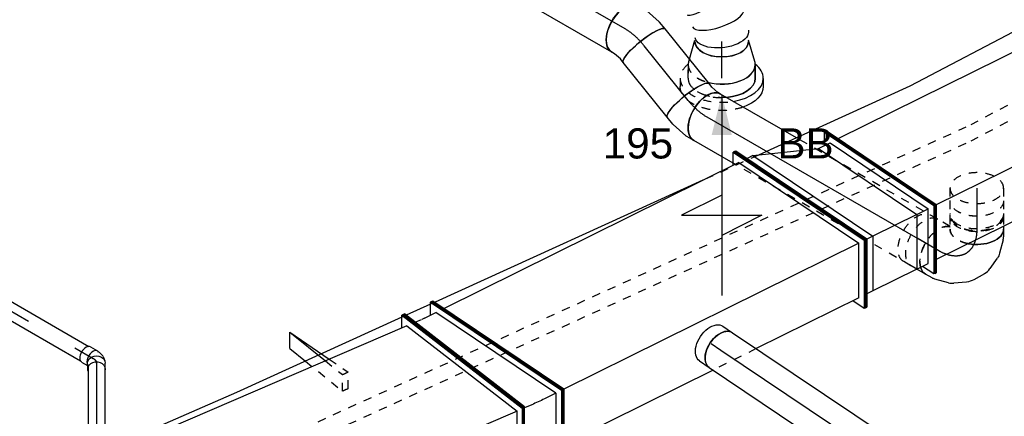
# Model space of a CAD drawing. Extents: x -238422 to 258194, y -34825 to 126331.
# Tile 57 of 239: x -35096 to -32159, y -29209 to -28025. Entities that reach past the tile are written whole.
import ezdxf
from ezdxf.enums import TextEntityAlignment as Align

# ---------------------------------------------------------------- set-up
doc = ezdxf.new("R2010")
doc.units = 0
doc.header["$LTSCALE"] = 50
doc.linetypes.add('CENTER2', pattern=[28.575, 19.05, -3.175, 3.175, -3.175])
doc.linetypes.add('STREEPJES', pattern=[0.1, 0.05, -0.05])
doc.layers.get('0').update_dxf_attribs({"linetype": 'CONTINUOUS'})
for name, color, linetype in [('EL6131--', 2, 'CONTINUOUS'), ('EM6131--', 1, 'CONTINUOUS'), ('lMcht retour bestaand_PR', 1, 'CONTINUOUS'), ('lucht retour bestaand', 8, 'CONTINUOUS'), ('WL524---_D', 153, 'CONTINUOUS'), ('WL524---_HARTLIJN', 8, 'CONTINUOUS'), ('WL570---_RETOUR', 112, 'CONTINUOUS'), ('WL570---_RETOUR_HL', 8, 'CONTINUOUS'), ('WL570---_RETOUR_RST', 2, 'CONTINUOUS'), ('WL570---_RETOUR_RST_HL', 1, 'CONTINUOUS'), ('WM570---_RETOUR_PR', 1, 'CONTINUOUS'), ('WM570---_RETOUR_RST_PR', 1, 'CONTINUOUS')]:
    doc.layers.add(name, color=color, linetype=linetype)
doc.styles.add('BURO-018', font='ARIAL.TTF', dxfattribs={"height": 90})

# ---------------------------------------------------------------- blocks, each defined once
blk = doc.blocks.new('*U1475')
at = {"color": 0, "ltscale": 10}
for p, q in [((19.9, 25, -5034.9), (1463.1, 25, -5034.9)), ((119.3, -25, -5034.9), (1463.1, -25, -5034.9))]:
    blk.add_line(p, q, dxfattribs=at)
at = {"color": 8, "linetype": 'STREEPJES', "ltscale": 10}
blk.add_line((19.9, -25, -5034.9), (119.3, -25, -5034.9), dxfattribs=at)
at = {"layer": 'WL524---_HARTLIJN', "linetype": 'CENTER2'}
blk.add_line((0, 0, -5034.9), (1492.3, 0, -5034.9), dxfattribs=at)
at = {"layer": 'WL524---_D', "color": 1, "style": 'BURO-018'}
blk.add_attdef('POSNR', text='', height=90, dxfattribs=at).set_placement((0, 0), align=Align.MIDDLE)
blk = doc.blocks.new('*U1478')
at = {"color": 0, "ltscale": 10}
for p, q in [((10.8, 25, -6109.6), (259.2, 25, -6109.6)), ((10.8, -25, -6109.6), (281, -25, -6109.6))]:
    blk.add_line(p, q, dxfattribs=at)
at = {"color": 8, "linetype": 'STREEPJES', "ltscale": 10}
for p, q in [((259.2, 25, -6109.6), (410.1, 25, -6109.6)), ((281, -25, -6109.6), (410.1, -25, -6109.6))]:
    blk.add_line(p, q, dxfattribs=at)
at = {"layer": 'WL524---_HARTLIJN', "linetype": 'CENTER2'}
blk.add_line((0, 0, -6109.6), (434, 0, -6109.6), dxfattribs=at)
at = {"layer": 'WL524---_D', "color": 1, "style": 'BURO-018'}
blk.add_attdef('POSNR', text='', height=90, dxfattribs=at).set_placement((0, 0), align=Align.MIDDLE)
blk = doc.blocks.new('*U1479')
at = {"color": 0, "linetype": 'STREEPJES', "ltscale": 10}
for p, q in [((-39.9, 112, -6321.7), (1984.5, 112, -6321.7)), ((-59.5, 67.1, -6321.7), (1964.9, 67.1, -6321.7)), ((468.5, -112, -6321.7), (523, -112, -6321.7)), ((640.8, -112, -6321.7), (681.3, -112, -6321.7)), ((1018.1, -112, -6321.7), (2064.4, -112, -6321.7))]:
    blk.add_line(p, q, dxfattribs=at)
at = {"color": 0, "ltscale": 10}
for p, q in [((39.9, -112, -6321.7), (468.5, -112, -6321.7)), ((523, -112, -6321.7), (640.8, -112, -6321.7)), ((681.3, -112, -6321.7), (1018.1, -112, -6321.7))]:
    blk.add_line(p, q, dxfattribs=at)
at = {"layer": 'EM6131--', "color": 1, "style": 'BURO-018'}
blk.add_attdef('POSNR', text='', height=90, dxfattribs=at).set_placement((0, 0), align=Align.MIDDLE)
blk = doc.blocks.new('*U1480')
at = {"color": 0, "ltscale": 10}
for p, q in [((-150.1, 104.7, -6678.2), (-69.4, 292.2, -6678.2)), ((-145.8, 104.7, -6678.2), (-65.1, 292.2, -6678.2)), ((-69.4, 292.2, -6678.2), (-65.1, 292.2, -6678.2)), ((-65.1, 292.2, -6678.2), (-45.6, 256.9, -6678.2)), ((1026.7, 104.7, -6678.2), (1107.4, 292.2, -6678.2)), ((1031.1, 104.7, -6678.2), (1111.8, 292.2, -6678.2)), ((1111.8, 292.2, -6678.2), (1107.4, 292.2, -6678.2)), ((1111.8, 292.2, -6678.2), (1113.3, 289.4, -6678.2)), ((-64, 256.9, -6678.2), (-128.6, 106.9, -6678.2)), ((-64, 256.9, -6678.2), (1092.3, 256.9, -6678.2)), ((-150.1, 104.7, -6678.2), (-145.8, 104.7, -6678.2)), ((69.4, -292.2, -6678.2), (-150.1, 104.7, -6678.2)), ((73.8, -292.2, -6678.2), (-145.8, 104.7, -6678.2)), ((72.7, -256.9, -6678.2), (-128.6, 106.9, -6678.2)), ((-128.6, 106.9, -6678.2), (1027.7, 106.9, -6678.2)), ((1031.1, 104.7, -6678.2), (1026.7, 104.7, -6678.2)), ((1246.3, -292.2, -6678.2), (1026.7, 104.7, -6678.2)), ((1250.7, -292.2, -6678.2), (1031.1, 104.7, -6678.2)), ((1249.6, -256.9, -6678.2), (1073.5, 61.5, -6678.2)), ((72.7, -256.9, -6678.2), (1211.5, -256.9, -6678.2)), ((89, -256.9, -6678.2), (73.8, -292.2, -6678.2)), ((1264.4, -260.3, -6678.2), (1250.7, -292.2, -6678.2)), ((69.4, -292.2, -6678.2), (73.8, -292.2, -6678.2)), ((1250.7, -292.2, -6678.2), (1246.3, -292.2, -6678.2))]:
    blk.add_line(p, q, dxfattribs=at)
at = {"layer": 'lMcht retour bestaand_PR', "color": 1, "style": 'BURO-018'}
blk.add_attdef('POSNR', text='', height=90, dxfattribs=at).set_placement((0, 0), align=Align.MIDDLE)
blk = doc.blocks.new('*U1481')
at = {"color": 0, "ltscale": 10}
for p, q in [((-35.9, 26.2, -6098.2), (-11.4, 26.2, -6098.2)), ((-10.4, 25, -6098.2), (-5.2, 25, -6098.2)), ((-5.2, 25, -6098.2), (-2.5, 24.6, -6098.2)), ((-2.5, 24.6, -6098.2), (6.7, 22.2, -6098.2)), ((11.3, 20.1, -6098.2), (18.4, 15, -6098.2)), ((35.4, -8.9, -6098.2), (26.8, 6.1, -6098.2)), ((-35.9, -26.3, -6098.2), (-15.2, -26.3, -6098.2)), ((-10, -35.1, -6098.2), (-18.7, -20.1, -6098.2))]:
    blk.add_line(p, q, dxfattribs=at)
for centre, major_axis, ratio, start_param, end_param in [((-35.9, 0, -6098.2), (0, -26.2), 0.57735, 3.141593, 6.283185), ((-11.4, 0, -6098.2), (0, -26.2), 0.57735, 2.831748, 5.990865), ((-1.6, -1.5, -6098.2), (10.7, 22.8), 0.750739, 6.150885, 6.415485)]:
    blk.add_ellipse(centre, major_axis=major_axis, ratio=ratio, start_param=start_param, end_param=end_param, dxfattribs=at)
at = {"color": 0, "ltscale": 10, "extrusion": (-1.71978e-16, -3.51927e-17, -1)}
for centre, major_axis, ratio, start_param, end_param in [((4, -7, -6098.2), (-22.7, -13.1), 0.816497, 0, 3.141593), ((12.7, -22, -6098.2), (-22.7, -13.1), 0.816497, 0, 3.451437), ((2.5, -4.3, -6098.2), (-18.6, -17), 0.803023, 2.966153, 3.227083), ((12.7, -22, -6098.2), (-22.7, -13.1), 0.816497, 5.973341, 6.280044)]:
    blk.add_ellipse(centre, major_axis=major_axis, ratio=ratio, start_param=start_param, end_param=end_param, dxfattribs=at)
at = {"layer": 'WL524---_HARTLIJN', "linetype": 'CENTER2'}
for p, q in [((-11.4, 0, -6098.2), (-10.4, 0, -6098.2)), ((4, -7, -6098.2), (3.7, -6.4, -6098.2))]:
    blk.add_line(p, q, dxfattribs=at)
at = {"layer": 'WL524---_HARTLIJN', "linetype": 'CENTER2', "extrusion": (-1.71978e-16, -3.51927e-17, -1)}
blk.add_ellipse((-23, -21.8, -6098.2), major_axis=(26.7, 15.4), ratio=0.57735, start_param=5.497787, end_param=6.283185, dxfattribs=at)
at = {"layer": 'WL524---_D', "color": 1, "style": 'BURO-018'}
blk.add_attdef('POSNR', text='', height=90, dxfattribs=at).set_placement((0, 0), align=Align.MIDDLE)
blk = doc.blocks.new('*U1501')
at = {"color": 0, "ltscale": 10}
for p, q in [((0, 62.5, -6487.6), (548.1, 62.5, -6487.6)), ((0, -62.5, -6487.6), (534.1, -62.5, -6487.6))]:
    blk.add_line(p, q, dxfattribs=at)
at = {"color": 0, "ltscale": 10, "extrusion": (-4.42734e-17, 3.71233e-17, -1)}
blk.add_ellipse((0, 0, -6487.6), major_axis=(0, -62.5), ratio=0.619483, start_param=0, end_param=3.141593, dxfattribs=at)
at = {"layer": 'WL570---_RETOUR_HL', "linetype": 'CENTER2'}
blk.add_line((0, 0, -6487.6), (548.1, 0, -6487.6), dxfattribs=at)
at = {"layer": 'WM570---_RETOUR_PR', "color": 1, "style": 'BURO-018'}
blk.add_attdef('POSNR', text='', height=90, dxfattribs=at).set_placement((0, 0), align=Align.MIDDLE)
blk = doc.blocks.new('*U1502')
at = {"color": 0, "ltscale": 10}
for p, q in [((-217, 113.1, -6646.6), (-126.3, 296, -6646.6)), ((-212.7, 113.1, -6646.6), (-122.1, 296, -6646.6)), ((-126.3, 296, -6646.6), (-122.1, 296, -6646.6)), ((-122.1, 296, -6646.6), (-101.9, 260.6, -6646.6)), ((-1.2, 292.6, -6646.6), (-91.9, 109.8, -6646.6)), ((3.1, 292.4, -6646.6), (-87.5, 109.5, -6646.6)), ((3.1, 292.4, -6646.6), (-1.2, 292.6, -6646.6)), ((-193.9, 114.3, -6646.6), (-121.4, 260.6, -6646.6)), ((-83.3, 260.6, -6646.6), (-121.4, 260.6, -6646.6)), ((-41.3, 259.5, -6646.6), (-18.3, 258.2, -6646.6)), ((-217, 113.1, -6646.6), (-212.7, 113.1, -6646.6)), ((16.5, -296, -6646.6), (-217, 113.1, -6646.6)), ((20.7, -296, -6646.6), (-212.7, 113.1, -6646.6)), ((-193.9, 114.3, -6646.6), (20.1, -260.6, -6646.6)), ((-193.9, 114.3, -6646.6), (-155.8, 114.3, -6646.6)), ((-113.8, 113.2, -6646.6), (-90.8, 111.9, -6646.6)), ((-87.5, 109.5, -6646.6), (-91.9, 109.8, -6646.6)), ((-91.9, 109.8, -6646.6), (105.6, -298.3, -6646.6)), ((-87.5, 109.5, -6646.6), (109.9, -298.6, -6646.6)), ((58.2, -260.6, -6646.6), (20.1, -260.6, -6646.6)), ((38.2, -260.6, -6646.6), (20.7, -296, -6646.6)), ((88, -262, -6646.6), (67.2, -260.9, -6646.6)), ((16.5, -296, -6646.6), (20.7, -296, -6646.6)), ((109.9, -298.6, -6646.6), (105.6, -298.3, -6646.6))]:
    blk.add_line(p, q, dxfattribs=at)
at = {"color": 0, "ltscale": 10, "extrusion": (-1.21523e-16, 6.02407e-17, -1)}
for centre, major_axis in [((189.1, -216.6, -6646.6), (-627.1, 310.9)), ((116.5, -362.9, -6646.6), (-627.1, 310.9)), ((116.5, -362.9, -6646.6), (-134.4, 66.6))]:
    blk.add_ellipse(centre, major_axis=major_axis, ratio=0.57735, start_param=0.861328, end_param=0.931141, dxfattribs=at)
at = {"layer": 'lMcht retour bestaand_PR', "color": 1, "style": 'BURO-018'}
blk.add_attdef('POSNR', text='', height=90, dxfattribs=at).set_placement((0, 0), align=Align.MIDDLE)
blk = doc.blocks.new('*U1503')
at = {"color": 0, "ltscale": 10}
for p, q in [((-142.6, 79, -4327.2), (-51.9, 261.9, -4327.2)), ((-138.4, 79, -4327.2), (-47.7, 261.9, -4327.2)), ((-51.9, 261.9, -4327.2), (-47.7, 261.9, -4327.2)), ((-47.7, 261.9, -4327.2), (-27.5, 226.6, -4327.2)), ((2300.4, 79, -4327.2), (2391.1, 261.9, -4327.2)), ((2304.7, 79, -4327.2), (2395.3, 261.9, -4327.2)), ((2395.3, 261.9, -4327.2), (2391.1, 261.9, -4327.2)), ((-47.1, 226.6, -4327.2), (-119.6, 80.2, -4327.2)), ((-47.1, 226.6, -4327.2), (2373.6, 226.6, -4327.2)), ((-142.6, 79, -4327.2), (-138.4, 79, -4327.2)), ((51.9, -261.9, -4327.2), (-142.6, 79, -4327.2)), ((56.2, -261.9, -4327.2), (-138.4, 79, -4327.2)), ((55.5, -226.6, -4327.2), (-119.6, 80.2, -4327.2)), ((-119.6, 80.2, -4327.2), (2301.1, 80.2, -4327.2)), ((2304.7, 79, -4327.2), (2300.4, 79, -4327.2)), ((2495, -261.9, -4327.2), (2300.4, 79, -4327.2)), ((2499.2, -261.9, -4327.2), (2304.7, 79, -4327.2)), ((55.5, -226.6, -4327.2), (2474.8, -226.6, -4327.2)), ((73.7, -226.6, -4327.2), (56.2, -261.9, -4327.2)), ((51.9, -261.9, -4327.2), (56.2, -261.9, -4327.2)), ((2499.2, -261.9, -4327.2), (2495, -261.9, -4327.2))]:
    blk.add_line(p, q, dxfattribs=at)
at = {"layer": 'lMcht retour bestaand_PR', "color": 1, "style": 'BURO-018'}
blk.add_attdef('POSNR', text='', height=90, dxfattribs=at).set_placement((0, 0), align=Align.MIDDLE)
blk = doc.blocks.new('*U1504')
at = {"color": 0, "ltscale": 10}
for p, q in [((-184.9, 79, -5891), (-94.3, 261.9, -5891)), ((-180.7, 79, -5891), (-90.1, 261.9, -5891)), ((-94.3, 261.9, -5891), (-90.1, 261.9, -5891)), ((-90.1, 261.9, -5891), (-69.9, 226.6, -5891)), ((42.2, 79, -5891), (132.8, 261.9, -5891)), ((46.4, 79, -5891), (137.1, 261.9, -5891)), ((137.1, 261.9, -5891), (132.8, 261.9, -5891)), ((-89.4, 226.6, -5891), (-161.9, 80.2, -5891)), ((-123.8, 80.2, -5891), (-51.3, 226.6, -5891)), ((-51.3, 226.6, -5891), (-89.4, 226.6, -5891)), ((-51.3, 226.6, -5891), (95.4, 226.6, -5891)), ((22.9, 80.2, -5891), (95.4, 226.6, -5891)), ((95.4, 226.6, -5891), (115.3, 226.6, -5891)), ((-184.9, 79, -5891), (-180.7, 79, -5891)), ((9.6, -261.9, -5891), (-184.9, 79, -5891)), ((13.8, -261.9, -5891), (-180.7, 79, -5891)), ((13.2, -226.6, -5891), (-161.9, 80.2, -5891)), ((-123.8, 80.2, -5891), (-161.9, 80.2, -5891)), ((51.3, -226.6, -5891), (-123.8, 80.2, -5891)), ((-123.8, 80.2, -5891), (22.9, 80.2, -5891)), ((22.9, 80.2, -5891), (42.8, 80.2, -5891)), ((236.9, -294.7, -5891), (22.9, 80.2, -5891)), ((46.4, 79, -5891), (42.2, 79, -5891)), ((275.6, -330.1, -5891), (42.2, 79, -5891)), ((279.9, -330.1, -5891), (46.4, 79, -5891)), ((51.3, -226.6, -5891), (13.2, -226.6, -5891)), ((31.4, -226.6, -5891), (13.8, -261.9, -5891)), ((236.9, -294.7, -5891), (51.3, -226.6, -5891)), ((9.6, -261.9, -5891), (13.8, -261.9, -5891)), ((236.9, -294.7, -5891), (255.5, -294.7, -5891)), ((279.9, -330.1, -5891), (275.6, -330.1, -5891))]:
    blk.add_line(p, q, dxfattribs=at)
at = {"layer": 'lMcht retour bestaand_PR', "color": 1, "style": 'BURO-018'}
blk.add_attdef('POSNR', text='', height=90, dxfattribs=at).set_placement((0, 0), align=Align.MIDDLE)
blk = doc.blocks.new('*U1505')
at = {"color": 0, "ltscale": 10}
for p, q in [((-162.1, 113.1, -5978.7), (-71.4, 296, -5978.7)), ((-157.8, 113.1, -5978.7), (-67.2, 296, -5978.7)), ((-71.4, 296, -5978.7), (-67.2, 296, -5978.7)), ((-67.2, 296, -5978.7), (-47, 260.6, -5978.7)), ((842.1, 113.1, -5978.7), (932.8, 296, -5978.7)), ((846.4, 113.1, -5978.7), (937, 296, -5978.7)), ((937, 296, -5978.7), (932.8, 296, -5978.7)), ((-66.5, 260.6, -5978.7), (-139, 114.3, -5978.7)), ((-66.5, 260.6, -5978.7), (274.7, 260.6, -5978.7)), ((418.6, 260.6, -5978.7), (915.3, 260.6, -5978.7)), ((-162.1, 113.1, -5978.7), (-157.8, 113.1, -5978.7)), ((71.4, -296, -5978.7), (-162.1, 113.1, -5978.7)), ((75.6, -296, -5978.7), (-157.8, 113.1, -5978.7)), ((75, -260.6, -5978.7), (-139, 114.3, -5978.7)), ((-139, 114.3, -5978.7), (842.8, 114.3, -5978.7)), ((846.4, 113.1, -5978.7), (842.1, 113.1, -5978.7)), ((1075.6, -296, -5978.7), (842.1, 113.1, -5978.7)), ((1079.8, -296, -5978.7), (846.4, 113.1, -5978.7)), ((75, -260.6, -5978.7), (1055.4, -260.6, -5978.7)), ((93.2, -260.6, -5978.7), (75.6, -296, -5978.7)), ((71.4, -296, -5978.7), (75.6, -296, -5978.7)), ((1079.8, -296, -5978.7), (1075.6, -296, -5978.7))]:
    blk.add_line(p, q, dxfattribs=at)
at = {"color": 8, "linetype": 'STREEPJES', "ltscale": 10}
blk.add_line((274.7, 260.6, -5978.7), (418.6, 260.6, -5978.7), dxfattribs=at)
at = {"layer": 'lMcht retour bestaand_PR', "color": 1, "style": 'BURO-018'}
blk.add_attdef('POSNR', text='', height=90, dxfattribs=at).set_placement((0, 0), align=Align.MIDDLE)
blk = doc.blocks.new('*U1506')
at = {"color": 0, "ltscale": 10}
for p, q in [((0, 62.5, -6460.3), (34.7, 62.5, -6460.3)), ((0, -62.5, -6460.3), (34.7, -62.5, -6460.3))]:
    blk.add_line(p, q, dxfattribs=at)
at = {"color": 0, "ltscale": 10, "extrusion": (-1.55873e-16, -3.79196e-17, -1)}
blk.add_ellipse((0, 0, -6460.3), major_axis=(0, -62.5), ratio=0.619483, start_param=0, end_param=3.141593, dxfattribs=at)
at = {"color": 0, "ltscale": 10}
blk.add_ellipse((34.7, 0, -6460.3), major_axis=(0, -62.5), ratio=0.619483, start_param=3.141593, end_param=6.283185, dxfattribs=at)
at = {"layer": 'WL570---_RETOUR_HL', "linetype": 'CENTER2'}
blk.add_line((0, 0, -6460.3), (34.7, 0, -6460.3), dxfattribs=at)
at = {"layer": 'WM570---_RETOUR_PR', "color": 1, "style": 'BURO-018'}
blk.add_attdef('POSNR', text='', height=90, dxfattribs=at).set_placement((0, 0), align=Align.MIDDLE)
blk = doc.blocks.new('*U1576')
at = {"color": 0, "ltscale": 10}
for p, q in [((-41.9, 80, -4706.5), (-28.1, 80, -4706.5)), ((-28.1, 80, -4706.5), (-4.8, 84, -4706.5)), ((-4.8, 84, -4706.5), (3.7, 87.3, -4706.5)), ((-41.9, -80, -4706.5), (-15.2, -80, -4706.5)), ((-15.2, -80, -4706.5), (-13.9, -79.9, -4706.5)), ((-13.9, -79.9, -4706.5), (36, -71.4, -4706.5)), ((39.9, -70.3, -4706.5), (61.6, -61.9, -4706.5))]:
    blk.add_line(p, q, dxfattribs=at)
at = {"color": 0, "ltscale": 10, "extrusion": (1.31461e-17, 6.06551e-17, -1)}
for centre, major_axis, ratio, start_param, end_param in [((32.7, 12.7, -4706.5), (-28.9, 74.6), 0.57735, 0, 3.141593), ((16.6, 6.4, -4706.5), (21.4, -77.4), 0.497511, 6.232846, 6.333525)]:
    blk.add_ellipse(centre, major_axis=major_axis, ratio=ratio, start_param=start_param, end_param=end_param, dxfattribs=at)
at = {"color": 0, "ltscale": 10}
blk.add_ellipse((-41.9, 0, -4706.5), major_axis=(0, 80), ratio=0.211325, start_param=3.141593, end_param=6.283185, dxfattribs=at)
at = {"layer": 'WL570---_RETOUR_HL', "linetype": 'CENTER2'}
blk.add_ellipse((-69.2, 94.6, -4706.5), major_axis=(158.2, -24.5), ratio=0.57735, start_param=4.974188, end_param=5.497787, dxfattribs=at)
at = {"layer": 'WM570---_RETOUR_PR', "color": 1, "style": 'BURO-018'}
blk.add_attdef('POSNR', text='', height=90, dxfattribs=at).set_placement((0, 0), align=Align.MIDDLE)
blk = doc.blocks.new('*U1577')
at = {"color": 0, "ltscale": 10}
for p, q in [((0, 80, -4760.8), (209.4, 80, -4760.8)), ((0, -80, -4760.8), (209.4, -80, -4760.8))]:
    blk.add_line(p, q, dxfattribs=at)
blk.add_ellipse((0, 0, -4760.8), major_axis=(0, 80), ratio=0.211325, start_param=3.141593, end_param=6.283185, dxfattribs=at)
at = {"color": 0, "ltscale": 10, "extrusion": (0, 0, -1)}
blk.add_ellipse((209.4, 0, -4760.8), major_axis=(0, 80), ratio=0.211325, start_param=0, end_param=3.141593, dxfattribs=at)
at = {"layer": 'WL570---_RETOUR_HL', "linetype": 'CENTER2'}
blk.add_line((0, 0, -4760.8), (209.4, 0, -4760.8), dxfattribs=at)
at = {"layer": 'WM570---_RETOUR_PR', "color": 1, "style": 'BURO-018'}
blk.add_attdef('POSNR', text='', height=90, dxfattribs=at).set_placement((0, 0), align=Align.MIDDLE)
blk = doc.blocks.new('*U1578')
at = {"color": 0, "ltscale": 10}
for p, q in [((-35, 80, -4769.9), (-11.7, 80, -4769.9)), ((-7.7, 79.6, -4769.9), (41.9, 69.4, -4769.9)), ((41.9, 69.4, -4769.9), (43.2, 69.1, -4769.9)), ((43.2, 69.1, -4769.9), (68, 59.4, -4769.9)), ((-35, -80, -4769.9), (-25.9, -80, -4769.9)), ((-25.9, -80, -4769.9), (-2.8, -84.7, -4769.9)), ((-2.8, -84.7, -4769.9), (10.2, -89.8, -4769.9))]:
    blk.add_line(p, q, dxfattribs=at)
for centre, major_axis, ratio, start_param, end_param in [((-35, 0, -4769.9), (0, 80), 0.57735, 3.141593, 6.283185), ((-17.8, 0, -4769.9), (8.1, 79.9), 0.497511, 6.232846, 6.333525)]:
    blk.add_ellipse(centre, major_axis=major_axis, ratio=ratio, start_param=start_param, end_param=end_param, dxfattribs=at)
at = {"color": 0, "ltscale": 10, "extrusion": (1.23904e-16, 7.43708e-18, -1)}
blk.add_ellipse((39.1, -15.2, -4769.9), major_axis=(28.9, 74.6), ratio=0.211325, start_param=0, end_param=3.141593, dxfattribs=at)
at = {"layer": 'WL570---_RETOUR_HL', "linetype": 'CENTER2', "extrusion": (1.23904e-16, 7.43708e-18, -1)}
blk.add_ellipse((30.3, -113.2, -4769.9), major_axis=(138.7, -80.1), ratio=0.57735, start_param=3.926991, end_param=4.45059, dxfattribs=at)
at = {"layer": 'WM570---_RETOUR_PR', "color": 1, "style": 'BURO-018'}
blk.add_attdef('POSNR', text='', height=90, dxfattribs=at).set_placement((0, 0), align=Align.MIDDLE)
blk = doc.blocks.new('*U1579')
at = {"ltscale": 10}
blk.add_hatch(color=0, dxfattribs=at).paths.add_polyline_path([(49, 0), (169, 30), (169, -30)])
at = {"color": 0, "ltscale": 10}
for p, q in [((0, 124, -4300.7), (24.5, 124, -4300.7)), ((409, -120, -4300.7), (409, 120, -4300.7)), ((409, 120, -4300.7), (469, 0, -4300.7)), ((-40.8, 100, -4300.7), (0, 100, -4300.7)), ((49, 0, -4300.7), (649, 0, -4300.7)), ((349, 0, -4300.7), (409, -120, -4300.7))]:
    blk.add_line(p, q, dxfattribs=at)
at = {"color": 8, "linetype": 'STREEPJES', "ltscale": 10}
for p, q in [((-40.8, -100, -4300.7), (0, -100, -4300.7)), ((0, -124, -4300.7), (24.5, -124, -4300.7))]:
    blk.add_line(p, q, dxfattribs=at)
at = {"color": 0, "ltscale": 10}
for centre, major_axis, start_param, end_param in [((0, 0, -4300.7), (0, 124), 0, 0.633152), ((0, 0, -4300.7), (0, 124), 4.994198, 6.283185), ((-40.8, 0, -4300.7), (0, 100), 0, 0.215214), ((-40.8, 0, -4300.7), (0, 100), 4.290186, 6.283185)]:
    blk.add_ellipse(centre, major_axis=major_axis, ratio=0.57735, start_param=start_param, end_param=end_param, dxfattribs=at)
at = {"color": 0, "ltscale": 10, "extrusion": (5.55112e-17, -1.11022e-16, -1)}
for centre, major_axis, end_param in [((24.5, 0, -4300.7), (0, 124), 1.02842), ((0, 0, -4300.7), (0, 100), 1.426888)]:
    blk.add_ellipse(centre, major_axis=major_axis, ratio=0.57735, start_param=0, end_param=end_param, dxfattribs=at)
at = {"color": 8, "linetype": 'STREEPJES', "ltscale": 10, "extrusion": (5.55112e-17, -1.11022e-16, -1)}
for centre, major_axis, start_param in [((24.5, 0, -4300.7), (0, 124), 1.02842), ((0, 0, -4300.7), (0, 100), 1.426888)]:
    blk.add_ellipse(centre, major_axis=major_axis, ratio=0.57735, start_param=start_param, end_param=3.141593, dxfattribs=at)
at = {"color": 8, "linetype": 'STREEPJES', "ltscale": 10}
for centre, major_axis, start_param, end_param in [((0, 0, -4300.7), (0, 124), 3.141593, 4.994198), ((-40.8, 0, -4300.7), (0, 100), 3.141593, 4.290186), ((-40.8, 0, -4300.7), (0, 100), 2.926378, 3.141593), ((0, 0, -4300.7), (0, 124), 2.508441, 3.141593)]:
    blk.add_ellipse(centre, major_axis=major_axis, ratio=0.57735, start_param=start_param, end_param=end_param, dxfattribs=at)
at = {"layer": 'WL570---_RETOUR_RST', "color": 1, "style": 'BURO-018'}
for tag in ['MC', 'Q']:
    blk.add_attdef(tag, text='', height=90, dxfattribs=at).set_placement((0, 0), align=Align.MIDDLE)
at = {"layer": 'WM570---_RETOUR_RST_PR', "color": 1, "style": 'BURO-018'}
blk.add_attdef('POSNR', text='', height=90, dxfattribs=at).set_placement((0, 0), align=Align.MIDDLE)
blk = doc.blocks.new('*U1580')
at = {"color": 8, "linetype": 'STREEPJES', "ltscale": 10}
for p, q in [((0, 80, -5323.9), (612.2, 80, -5323.9)), ((0, -80, -5323.9), (487.2, -80, -5323.9))]:
    blk.add_line(p, q, dxfattribs=at)
at = {"color": 0, "ltscale": 10}
for p, q in [((612.2, 80, -5323.9), (748.5, 80, -5323.9)), ((487.2, -80, -5323.9), (748.5, -80, -5323.9))]:
    blk.add_line(p, q, dxfattribs=at)
at = {"color": 8, "linetype": 'STREEPJES', "ltscale": 10}
blk.add_ellipse((0, 0, -5323.9), major_axis=(0, 80), ratio=0.57735, start_param=3.141593, end_param=6.283185, dxfattribs=at)
at = {"color": 0, "ltscale": 10, "extrusion": (7.43708e-18, -5.9805e-17, -1)}
blk.add_ellipse((748.5, 0, -5323.9), major_axis=(0, 80), ratio=0.57735, start_param=0, end_param=3.141593, dxfattribs=at)
at = {"layer": 'WL570---_RETOUR_HL', "linetype": 'CENTER2'}
blk.add_line((0, 0, -5323.9), (748.5, 0, -5323.9), dxfattribs=at)
at = {"layer": 'WM570---_RETOUR_PR', "color": 1, "style": 'BURO-018'}
blk.add_attdef('POSNR', text='', height=90, dxfattribs=at).set_placement((0, 0), align=Align.MIDDLE)
blk = doc.blocks.new('*U1581')
at = {"color": 0, "ltscale": 10}
for p, q in [((0, 80, -4681.7), (498.4, 80, -4681.7)), ((0, -80, -4681.7), (498.4, -80, -4681.7))]:
    blk.add_line(p, q, dxfattribs=at)
blk.add_ellipse((0, 0, -4681.7), major_axis=(0, 80), ratio=0.57735, start_param=3.141593, end_param=6.283185, dxfattribs=at)
at = {"layer": 'WL570---_RETOUR_HL', "linetype": 'CENTER2'}
blk.add_line((0, 0, -4681.7), (498.4, 0, -4681.7), dxfattribs=at)
at = {"layer": 'WM570---_RETOUR_PR', "color": 1, "style": 'BURO-018'}
blk.add_attdef('POSNR', text='', height=90, dxfattribs=at).set_placement((0, 0), align=Align.MIDDLE)
blk = doc.blocks.new('*U1650')
at = {"color": 0, "ltscale": 10}
blk.add_line((60.9, 593.1, -3637.9), (61.1, 592.3, -3637.9), dxfattribs=at)
at = {"color": 0, "ltscale": 10, "extrusion": (4.47407e-17, -3.28597e-17, -1)}
for centre, major_axis, ratio, start_param, end_param in [((178.6, 831.1, -3637.9), (-64.5, 47.4), 0.57735, 0, 3.141593), ((165.5, 813.3, -3637.9), (-69.8, 39.9), 0.506095, 6.225531, 9.367124), ((134.9, 717.1, -3637.9), (79.6, -10.3), 0.15132, 3.128497, 6.270089), ((132.6, 663, -3637.9), (-80.2, -3.4), 0.048587, 3.145711, 6.287303), ((154.7, 561.3, -3637.9), (-73.7, -31.9), 0.424452, 3.185424, 6.327017), ((395, 111, -3637.9), (79.8, 10.2), 0.709623, 6.173661, 9.315253), ((310, 0, -3637.9), (12, -79.6), 0.700309, 6.177948, 9.319541), ((378.5, 36.1, -3637.9), (64.1, -49), 0.809459, 6.100707, 9.2423)]:
    blk.add_ellipse(centre, major_axis=major_axis, ratio=ratio, start_param=start_param, end_param=end_param, dxfattribs=at)
at = {"color": 0, "ltscale": 10}
for centre, major_axis, ratio, start_param, end_param in [((146.2, 768.3, -3637.9), (-76.5, 24.6), 0.340644, 6.250579, 6.315792), ((146.2, 768.3, -3637.9), (-76.5, 24.6), 0.340644, 3.174199, 6.250579), ((139.4, 609.9, -3637.9), (78.4, 17.2), 0.245098, 3.163648, 6.26113), ((178, 519.9, -3637.9), (69.7, 39.2), 0.50417, 3.141593, 6.283185), ((201.5, 477.9, -3637.9), (69.7, 39.2), 0.50417, 3.141593, 6.283185), ((225.1, 436, -3637.9), (69.7, 39.2), 0.50417, 3.141593, 6.283185), ((248.7, 394, -3637.9), (69.7, 39.2), 0.50417, 3.141593, 6.283185), ((272.3, 352, -3637.9), (69.7, 39.2), 0.50417, 3.141593, 6.283185), ((295.8, 310.1, -3637.9), (69.7, 39.2), 0.50417, 3.141593, 6.283185), ((322.8, 262, -3637.9), (69.8, 39.1), 0.504603, 3.141593, 6.283185), ((353.2, 207.8, -3637.9), (69.8, 39.1), 0.504603, 3.141593, 6.283185), ((381.8, 156.9, -3637.9), (74.1, 31), 0.583968, 3.209155, 6.215623), ((381.8, 156.9, -3637.9), (74.1, 31), 0.583968, 6.215623, 6.350748), ((0, 0, -3637.9), (0, -80), 0.641905, 3.141593, 6.283185), ((23.8, 0, -3637.9), (0, -80), 0.641905, 3.141593, 6.283185), ((71.4, 0, -3637.9), (0, -80), 0.641905, 3.141593, 6.283185), ((119.1, 0, -3637.9), (0, -80), 0.641905, 3.141593, 6.283185), ((166.7, 0, -3637.9), (0, -80), 0.641905, 3.141593, 6.283185), ((214.3, 0, -3637.9), (0, -80), 0.641905, 3.141593, 6.283185), ((262, 0, -3637.9), (0, -80), 0.641905, 3.141593, 6.283185), ((349.9, 12.3, -3637.9), (-38.4, 70.9), 0.781075, 0.154717, 2.986876), ((393.9, 69.8, -3637.9), (78.5, -18.2), 0.785752, 3.300352, 6.124426), ((393.9, 69.8, -3637.9), (78.5, -18.2), 0.785752, 6.124426, 6.441945), ((349.9, 12.3, -3637.9), (-38.4, 70.9), 0.781075, 2.986876, 3.296309)]:
    blk.add_ellipse(centre, major_axis=major_axis, ratio=ratio, start_param=start_param, end_param=end_param, dxfattribs=at)
at = {"layer": 'WM570---_RETOUR_PR', "color": 1, "style": 'BURO-018'}
blk.add_attdef('POSNR', text='', height=90, dxfattribs=at).set_placement((0, 0), align=Align.MIDDLE)
blk = doc.blocks.new('*U1652')
at = {"color": 8, "linetype": 'STREEPJES', "ltscale": 10}
for p, q in [((-40.4, 100, -4329.3), (0, 100, -4329.3)), ((9.6, 98.6, -4329.3), (16.8, 96.5, -4329.3))]:
    blk.add_line(p, q, dxfattribs=at)
at = {"color": 0, "ltscale": 10}
for p, q in [((16.8, 96.5, -4329.3), (73.4, 80, -4329.3)), ((9.6, -98.6, -4329.3), (73.4, -80, -4329.3)), ((-40.4, -100, -4329.3), (0, -100, -4329.3))]:
    blk.add_line(p, q, dxfattribs=at)
at = {"color": 8, "linetype": 'STREEPJES', "ltscale": 10}
for centre, start_param, end_param in [((-40.4, 0, -4329.3), 3.141593, 4.856297), ((0, 0, -4329.3), 3.138057, 4.294719), ((0, 0, -4329.3), 3.138057, 4.294719), ((0, 0, -4329.3), 3.138057, 4.294719)]:
    blk.add_ellipse(centre, major_axis=(0, -100), ratio=0.57735, start_param=start_param, end_param=end_param, dxfattribs=at)
at = {"color": 0, "ltscale": 10}
for centre, major_axis, start_param, end_param in [((69.6, 0, -4329.3), (0, -80), 3.141593, 6.283185), ((69.6, 0, -4329.3), (0, -80), 3.141593, 6.283185), ((0, 0, -4329.3), (0, -100), 4.294719, 6.286721), ((0, 0, -4329.3), (0, -100), 4.294719, 6.286721), ((0, 0, -4329.3), (0, -100), 4.294719, 6.286721), ((-40.4, 0, -4329.3), (0, -100), 4.856297, 6.283185)]:
    blk.add_ellipse(centre, major_axis=major_axis, ratio=0.57735, start_param=start_param, end_param=end_param, dxfattribs=at)
at = {"layer": 'WL570---_RETOUR_RST_HL', "linetype": 'CENTER2'}
for p, q in [((-40.4, 0, -4329.3), (0, 0, -4329.3)), ((0, 0, -4329.3), (69.6, 0, -4329.3))]:
    blk.add_line(p, q, dxfattribs=at)
blk.add_circle((69.6, 0, -4329.3), 0.075, dxfattribs=at)
at = {"layer": 'WM570---_RETOUR_RST_PR', "color": 1, "style": 'BURO-018'}
blk.add_attdef('POSNR', text='', height=90, dxfattribs=at).set_placement((0, 0), align=Align.MIDDLE)
blk = doc.blocks.new('*U1923')
at = {"color": 8, "linetype": 'STREEPJES', "ltscale": 10}
for p, q in [((0, 80, -5630.3), (37.7, 80, -5630.3)), ((0, -80, -5630.3), (37.7, -80, -5630.3))]:
    blk.add_line(p, q, dxfattribs=at)
for start_param, end_param in [(0, 3.141593), (3.141593, 6.283185)]:
    blk.add_ellipse((0, 0, -5630.3), major_axis=(0, 80), ratio=0.57735, start_param=start_param, end_param=end_param, dxfattribs=at)
at = {"color": 8, "linetype": 'STREEPJES', "ltscale": 10, "extrusion": (0, -1.11022e-16, -1)}
blk.add_ellipse((37.7, 0, -5630.3), major_axis=(0, 80), ratio=0.57735, start_param=0, end_param=3.141593, dxfattribs=at)
at = {"layer": 'WL570---_RETOUR_HL', "linetype": 'CENTER2'}
blk.add_line((0, 0, -5630.3), (37.7, 0, -5630.3), dxfattribs=at)
at = {"layer": 'WM570---_RETOUR_PR', "color": 1, "style": 'BURO-018'}
blk.add_attdef('POSNR', text='', height=90, dxfattribs=at).set_placement((0, 0), align=Align.MIDDLE)
blk = doc.blocks.new('*U1924')
at = {"color": 8, "linetype": 'STREEPJES', "ltscale": 10}
for p, q in [((-42.2, 80, -5573.8), (-4.1, 80, -5573.8)), ((4.1, 80, -5573.8), (33.8, 80, -5573.8)), ((-42.2, -80, -5573.8), (-4.1, -80, -5573.8)), ((4.1, -80, -5573.8), (42.2, -80, -5573.8))]:
    blk.add_line(p, q, dxfattribs=at)
at = {"color": 0, "ltscale": 10}
blk.add_line((33.8, 80, -5573.8), (42.2, 80, -5573.8), dxfattribs=at)
at = {"color": 8, "linetype": 'STREEPJES', "ltscale": 10, "extrusion": (5.55112e-17, -1.11022e-16, -1)}
for centre, major_axis, start_param, end_param in [((-42.2, 0, -5573.8), (0, 80), 0, 3.141593), ((-4.1, 0, -5573.8), (0, 80), 0, 3.141593), ((4.1, 0, -5573.8), (0, 80), 0, 3.230096), ((4.1, 0, -5573.8), (0, 80), 6.194681, 6.280044), ((4.1, 0, -5573.8), (0, 76), 0.198548, 2.943045), ((42.2, 0, -5573.8), (0, 80), 1.893986, 3.141593)]:
    blk.add_ellipse(centre, major_axis=major_axis, ratio=0.57735, start_param=start_param, end_param=end_param, dxfattribs=at)
at = {"color": 0, "ltscale": 10, "extrusion": (5.55112e-17, -1.11022e-16, -1)}
blk.add_ellipse((42.2, 0, -5573.8), major_axis=(0, 80), ratio=0.57735, start_param=0, end_param=1.893986, dxfattribs=at)
at = {"layer": 'WL570---_RETOUR_HL', "linetype": 'CENTER2'}
blk.add_line((-42.2, 0, -5573.8), (42.2, 0, -5573.8), dxfattribs=at)
at = {"layer": 'WM570---_RETOUR_PR', "color": 1, "style": 'BURO-018'}
blk.add_attdef('POSNR', text='', height=90, dxfattribs=at).set_placement((0, 0), align=Align.MIDDLE)
blk = doc.blocks.new('*U1925')
at = {"color": 8, "linetype": 'STREEPJES', "ltscale": 10}
for p, q in [((-154.3, 76, -5451.6), (-162.5, 76, -5451.6)), ((-154.3, -76, -5451.6), (-162.5, -76, -5451.6))]:
    blk.add_line(p, q, dxfattribs=at)
at = {"color": 0, "ltscale": 10}
for p, q in [((-130.6, 80, -5451.6), (-107.4, 80, -5451.6)), ((-98.6, 78.8, -5451.6), (-58.1, 68, -5451.6)), ((-43.6, 61.2, -5451.6), (-12.5, 39.3, -5451.6)), ((2.8, 22.7, -5451.6), (21, -8.9, -5451.6)), ((27.8, -30.5, -5451.6), (31.2, -68.4, -5451.6)), ((29.8, -84.3, -5451.6), (19, -124.8, -5451.6)), ((15.6, -133, -5451.6), (4, -153.1, -5451.6))]:
    blk.add_line(p, q, dxfattribs=at)
at = {"color": 8, "linetype": 'STREEPJES', "ltscale": 10}
for centre, major_axis, start_param, end_param in [((-168.8, 0, -5451.6), (0, 76), 3.34014, 6.084638), ((-130.6, 0, -5451.6), (0, 80), 3.141593, 4.3892)]:
    blk.add_ellipse(centre, major_axis=major_axis, ratio=0.57735, start_param=start_param, end_param=end_param, dxfattribs=at)
at = {"color": 0, "ltscale": 10}
for centre, major_axis, ratio, start_param, end_param in [((-130.6, 0, -5451.6), (0, 80), 0.57735, 4.3892, 6.283185), ((-113.4, 0, -5451.6), (10.5, 79.7), 0.646887, 6.198226, 6.368145), ((-63.5, -22.6, -5451.6), (59.5, 54.4), 0.803023, 6.107746, 6.458625), ((-49, -69.5, -5451.6), (-80.2, 6.9), 0.750739, 3.009293, 3.273893)]:
    blk.add_ellipse(centre, major_axis=major_axis, ratio=ratio, start_param=start_param, end_param=end_param, dxfattribs=at)
at = {"color": 0, "ltscale": 10, "extrusion": (5.55112e-17, -1.11022e-16, -1)}
for centre, major_axis, ratio, start_param, end_param in [((-84.7, -7.7, -5451.6), (-34.1, -73), 0.750739, 3.009293, 3.273893), ((-51.3, -43.7, -5451.6), (76.9, 24.3), 0.803023, 6.107746, 6.458625), ((-56.7, -98.2, -5451.6), (74.3, -30.8), 0.646887, 6.198226, 6.368145), ((-65.3, -113.1, -5451.6), (69.3, -40), 0.57735, 0, 0.513899)]:
    blk.add_ellipse(centre, major_axis=major_axis, ratio=ratio, start_param=start_param, end_param=end_param, dxfattribs=at)
at = {"color": 8, "linetype": 'STREEPJES', "ltscale": 10, "extrusion": (5.55112e-17, -1.11022e-16, -1)}
blk.add_ellipse((-65.3, -113.1, -5451.6), major_axis=(69.3, -40), ratio=0.57735, start_param=0.513899, end_param=2.982045, dxfattribs=at)
at = {"layer": 'WL570---_RETOUR_HL', "linetype": 'CENTER2', "extrusion": (5.55112e-17, -1.11022e-16, -1)}
blk.add_ellipse((-196, -113.1, -5451.6), major_axis=(-138.6, -80), ratio=0.57735, start_param=2.356194, end_param=3.926991, dxfattribs=at)
at = {"layer": 'WM570---_RETOUR_PR', "color": 1, "style": 'BURO-018'}
blk.add_attdef('POSNR', text='', height=90, dxfattribs=at).set_placement((0, 0), align=Align.MIDDLE)
blk = doc.blocks.new('*U1926')
at = {"color": 0, "ltscale": 10}
blk.add_line((0, 80, -5359.2), (29.6, 80, -5359.2), dxfattribs=at)
at = {"color": 8, "linetype": 'STREEPJES', "ltscale": 10}
for p, q in [((29.6, 80, -5359.2), (75.4, 80, -5359.2)), ((7.9, -80, -5359.2), (75.4, -80, -5359.2))]:
    blk.add_line(p, q, dxfattribs=at)
at = {"color": 0, "ltscale": 10}
blk.add_ellipse((0, 0, -5359.2), major_axis=(0, 80), ratio=0.57735, start_param=5.769286, end_param=6.283185, dxfattribs=at)
at = {"color": 8, "linetype": 'STREEPJES', "ltscale": 10}
blk.add_ellipse((0, 0, -5359.2), major_axis=(0, 80), ratio=0.57735, start_param=3.301141, end_param=5.769286, dxfattribs=at)
at = {"color": 8, "linetype": 'STREEPJES', "ltscale": 10, "extrusion": (6.29482e-17, -2.77556e-17, -1)}
blk.add_ellipse((75.4, 0, -5359.2), major_axis=(0, 80), ratio=0.57735, start_param=0, end_param=3.141593, dxfattribs=at)
at = {"layer": 'WL570---_RETOUR_HL', "linetype": 'CENTER2'}
blk.add_line((0, 0, -5359.2), (75.4, 0, -5359.2), dxfattribs=at)
at = {"layer": 'WM570---_RETOUR_PR', "color": 1, "style": 'BURO-018'}
blk.add_attdef('POSNR', text='', height=90, dxfattribs=at).set_placement((0, 0), align=Align.MIDDLE)
blk = doc.blocks.new('*U2033')
at = {"color": 0, "ltscale": 10}
for p, q in [((-62.3, 65.9, -6066.1), (-43.7, 111.2, -6066.1)), ((-43.7, 111.2, -6066.1), (21.6, -8.4, -6066.1)), ((-43.7, 111.2, -6066.1), (34.1, -8.2, -6066.1)), ((-62.3, 65.9, -6066.1), (-33.7, 13.5, -6066.1))]:
    blk.add_line(p, q, dxfattribs=at)
at = {"color": 0, "linetype": 'STREEPJES', "ltscale": 10}
for p, q in [((-33.7, 13.5, -6066.1), (34.3, -111.2, -6066.1)), ((21.6, -8.4, -6066.1), (53, -65.9, -6066.1)), ((34.1, -8.2, -6066.1), (71.3, -65.3, -6066.1)), ((34.3, -111.2, -6066.1), (53, -65.9, -6066.1)), ((52.7, -110.6, -6066.1), (71.3, -65.3, -6066.1))]:
    blk.add_line(p, q, dxfattribs=at)
for centre in [(-43.7, 111.2, -6066.1), (-62.3, 65.9, -6066.1)]:
    blk.add_ellipse(centre, major_axis=(249.6, -102.9), ratio=0.57735, start_param=5.332188, end_param=5.410728, dxfattribs=at)
at = {"layer": 'EM6131--', "color": 1, "style": 'BURO-018'}
blk.add_attdef('POSNR', text='', height=90, dxfattribs=at).set_placement((0, 0), align=Align.MIDDLE)
blk = doc.blocks.new('*U2049')
at = {"color": 0, "linetype": 'STREEPJES', "ltscale": 10}
for p, q in [((-42.2, 115, -2966.7), (3081, 115, -2966.7)), ((-65, 71.6, -2966.7), (3058.2, 71.6, -2966.7))]:
    blk.add_line(p, q, dxfattribs=at)
at = {"color": 0, "ltscale": 10}
blk.add_line((42.2, -115, -2966.7), (3165.4, -115, -2966.7), dxfattribs=at)
at = {"layer": 'EM6131--', "color": 1, "style": 'BURO-018'}
blk.add_attdef('POSNR', text='', height=90, dxfattribs=at).set_placement((0, 0), align=Align.MIDDLE)
blk = doc.blocks.new('*U2050')
at = {"color": 0, "linetype": 'STREEPJES', "ltscale": 10}
for p, q in [((-40.6, 112.6, -5026.2), (2167.4, 112.6, -5026.2)), ((-60.9, 68.1, -5026.2), (2147.1, 68.1, -5026.2)), ((537, -112.6, -5026.2), (719.1, -112.6, -5026.2)), ((1597.3, -112.6, -5026.2), (1612.5, -112.6, -5026.2)), ((1691.6, -112.6, -5026.2), (1706.2, -112.6, -5026.2))]:
    blk.add_line(p, q, dxfattribs=at)
at = {"color": 0, "ltscale": 10}
for p, q in [((40.6, -112.6, -5026.2), (537, -112.6, -5026.2)), ((719.1, -112.6, -5026.2), (1597.3, -112.6, -5026.2)), ((1612.5, -112.6, -5026.2), (1691.6, -112.6, -5026.2)), ((1706.2, -112.6, -5026.2), (2248.6, -112.6, -5026.2))]:
    blk.add_line(p, q, dxfattribs=at)
at = {"layer": 'EM6131--', "color": 1, "style": 'BURO-018'}
blk.add_attdef('POSNR', text='', height=90, dxfattribs=at).set_placement((0, 0), align=Align.MIDDLE)

msp = doc.modelspace()

# ---------------------------------------------------------------- block references
at = {"layer": 'EL6131--'}
for name, p, rotation in [('*U2049', (-29585.09345, -26852.29517, 2966.70139), 207.7206381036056), ('*U2050', (-32357.00569, -28308.5988, 5026.22575), 204.4867882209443), ('*U2033', (-34207.72436, -29043.86831, 6066.05385), 22.39168347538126), ('*U1479', (-34368.22816, -29224.62078, 6321.67645), 203.5797582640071)]:
    msp.add_blockref(name, p, dxfattribs=dict(at, rotation=rotation))
at = {"layer": 'lucht retour bestaand'}
for name, p, rotation in [('*U1503', (-30335.87694, -27483.65529, 4327.23316), 206.3683201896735), ('*U1504', (-32566.47299, -28589.39596, 5890.98661), 206.3683201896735), ('*U1505', (-32768.3921, -28651.44213, 5978.73314), 206.3683201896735), ('*U1502', (-33721.10398, -29123.71602, 6646.62928), 206.3683201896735), ('*U1480', (-33773.12523, -29146.0619, 6678.23113), 203.2864697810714)]:
    msp.add_blockref(name, p, dxfattribs=dict(at, rotation=rotation))
at = {"layer": 'WL524---_D'}
for name, p, rotation in [('*U1475', (-36169.62178, -28290.24944, 5034.91684), 330.0000000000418), ('*U1481', (-34867.38432, -29042.09659, 6098.18927), 330.0000000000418), ('*U1478', (-34867.38432, -29050.17949, 6109.62022), 270.0000000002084)]:
    msp.add_blockref(name, p, dxfattribs=dict(at, rotation=rotation))
at = {"layer": 'WL570---_RETOUR'}
for name, p, rotation in [('*U1650', (-33350.05151, -27314.16641, 3637.89929), 216.2953143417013), ('*U1581', (-33289.96316, -28052.26173, 4681.72371), 150.0000000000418), ('*U1576', (-33259.62828, -28069.77558, 4706.49203), 128.7939768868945), ('*U1577', (-33102.18733, -28265.6348, 4760.82366), 128.7939768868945), ('*U1578', (-33075.91655, -28298.31609, 4769.88949), 150.0000000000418), ('*U1580', (-32397.39377, -28690.06139, 5323.90102), 150.0000000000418), ('*U1923', (-32240.99734, -28527.56957, 5630.34581), 270), ('*U1924', (-32240.99734, -28607.50459, 5573.82322), 270), ('*U1926', (-32354.13443, -28715.03719, 5359.22213), 150.0000000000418), ('*U1925', (-32240.99734, -28780.35692, 5451.59817), 270), ('*U1506', (-33033.11831, -28991.93622, 6460.26451), 326.0819721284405), ('*U1501', (-33004.32509, -29011.29761, 6487.64565), 326.0819721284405)]:
    msp.add_blockref(name, p, dxfattribs=dict(at, rotation=rotation))
at = {"layer": 'WL570---_RETOUR_RST', "rotation": 90}
msp.add_blockref('*U1652', (-33002.00957, -28159.33534, 4329.29508), dxfattribs=at)
at = {"layer": 'WL570---_RETOUR_RST'}
ref = msp.add_blockref('*U1579', (-33002.00957, -28199.75192, 4300.71624), dxfattribs=dict(at, rotation=270))
ref.add_attrib('Q', '195', dxfattribs={"color": 1, "height": 90, "style": 'BURO-018'}).set_placement((-33252.00957, -28394.07044), align=Align.MIDDLE)
ref.add_attrib('MC', 'BB', dxfattribs={"color": 1, "height": 90, "style": 'BURO-018'}).set_placement((-32752.00957, -28394.07044), align=Align.MIDDLE)

doc.saveas('drawing.dxf')
